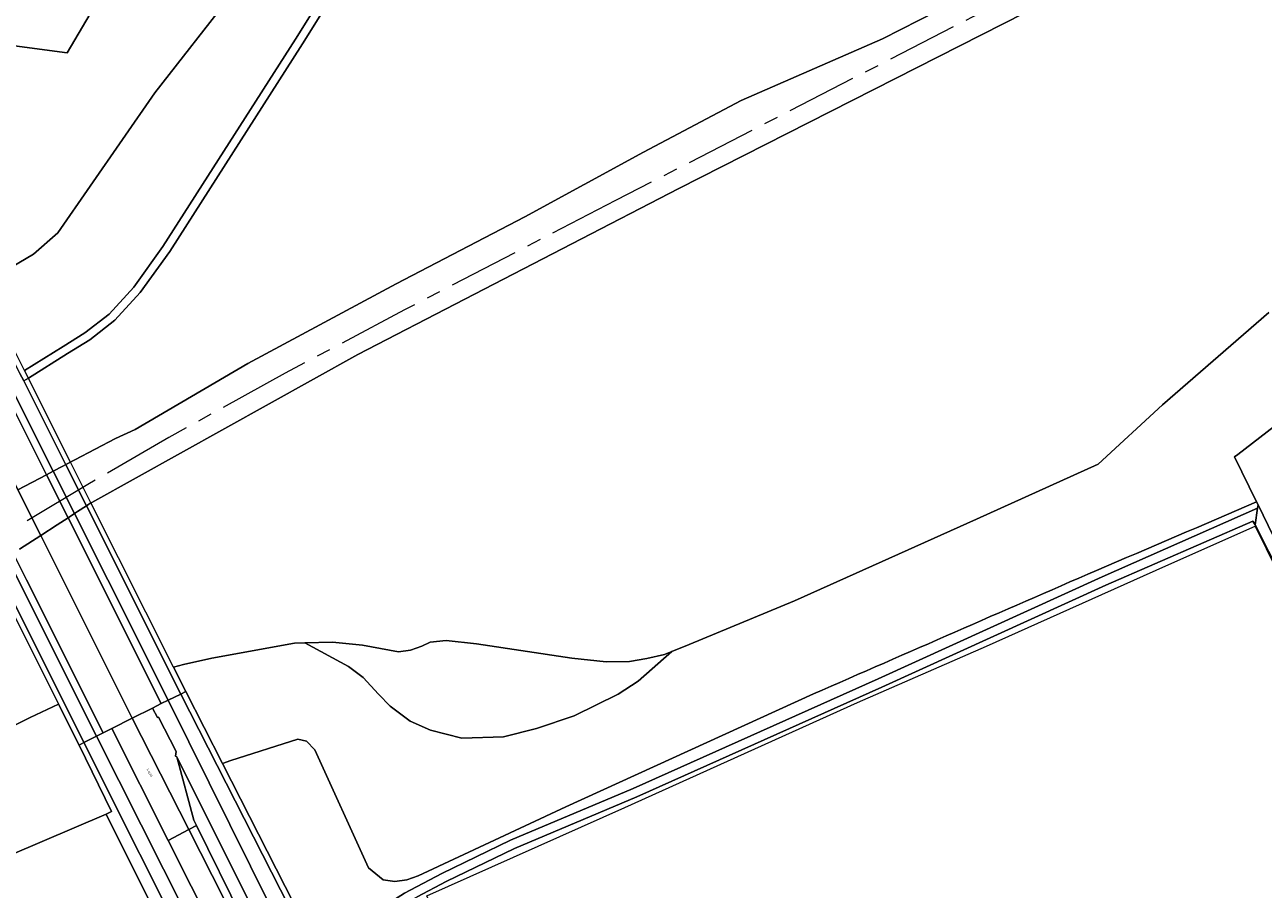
# Model space of a CAD drawing. Header units: metres. Extents: x 197700 to 204338, y 317132 to 325229.
# Tile 98 of 256: x 199240 to 199415, y 317956 to 318078. Entities that reach past the tile are written whole.
import ezdxf
from ezdxf.enums import TextEntityAlignment as Align

# ---------------------------------------------------------------- set-up
doc = ezdxf.new("R2010")
doc.units = ezdxf.units.M
doc.linetypes.add('AM-AS', pattern=[16, 10, -2, 2, -2])
for name, color, linetype, lineweight in [('B-WE-AM-AS_SPOOR-G', 10, 'AM-AS', 18), ('B-WE-GR-BOS_LOOF-GV', 40, 'Continuous', 13), ('B-WE-GR-GRAS-GV', 60, 'Continuous', 13), ('B-WE-IE-TERREINAFSCHEIDING_KUNSTMATIG_HEKWERK-G', 20, 'IE-TERREINAFSCHEIDING-KUNSTMATIG', 18), ('B-WE-KW-KUNSTWERK-GV', 170, 'Continuous', 18), ('B-WE-OG-TERREIN_CULTUURSCHEIDING-GV', 7, 'Continuous', 18), ('B-WE-OG-TERREIN_ERF-GV', 7, 'Continuous', 18), ('B-WE-OG-TOPOGRAFIE-T18', 10, 'Continuous', 18), ('B-WE-OG-WATER_GREPPEL-GV', 160, 'Continuous', 18), ('B-WE-VH-VERHARDING_ASFALT-GV', 252, 'Continuous', 18), ('B-WE-VH-VERHARDING_BEDRIJFSVLOERPLAAT-GV', 252, 'Continuous', 18), ('B-WE-VH-VERHARDING_GESLOTEN-GV', 252, 'Continuous', 18), ('B-WE-VH-VERHARDING_HALFVERHARDING-GV', 252, 'Continuous', 18), ('B-WE-VH-VERHARDING_HALFVERHARDING_GRIND-GV', 252, 'Continuous', 18), ('B-WE-VH-VERHARDING_OPEN-GV', 252, 'Continuous', 18), ('B-WE-VH-VERHARDING_TEGEL-GV', 252, 'Continuous', 18)]:
    doc.layers.add(name, color=color, linetype=linetype, lineweight=lineweight)
doc.styles.add('NLCS-ISO-M200-T18', font='NLCS-ISO.ttf', dxfattribs={"height": 0.36})
doc.linetypes.add('IE-TERREINAFSCHEIDING-KUNSTMATIG', pattern='A,4,[82,NLCS.SHX,S=0.75,R=90,X=0,Y=0],4,-2', length=10)

msp = doc.modelspace()

# ---------------------------------------------------------------- linework, layer by layer
at = {"layer": 'B-WE-AM-AS_SPOOR-G'}
msp.add_lwpolyline([(200036.055, 318421.136), (199892.784, 318347.091), (199738.023, 318267.205), (199482.844, 318135.779), (199439.366, 318113.466), (199385.318, 318085.515), (199323.341, 318053.626), (199293.546, 318038.167), (199276.655, 318029.192), (199260.196, 318020.112), (199248.768, 318013.478), (199233.25, 318004.13)], dxfattribs=at)
at = {"layer": 'B-WE-GR-BOS_LOOF-GV'}
for points in [[(199830.464, 318312.666), (199741.059, 318266.69), (199717.712, 318254.411), (199707.457, 318248.677), (199701.402, 318244.539), (199692.009, 318239.259), (199666.671, 318226.051), (199613.893, 318199.755), (199581.83, 318183.08), (199549.343, 318166.78), (199519.192, 318151.13), (199399.582, 318089.553), (199332.312, 318055.311), (199286.929, 318031.851), (199249.318, 318010.941), (199249.209, 318010.87), (199248.933, 318010.692), (199248.557, 318010.449), (199247.297, 318009.633), (199246.885, 318009.366), (199245.969, 318008.773), (199244.424, 318007.773), (199242.105, 318006.273), (199239.09, 318004.322)], [(199413.975, 318011.004), (199410.866, 318017.361), (199411.332, 318017.722), (199428.322, 318030.854), (199441.374, 318039.806), (199458.428, 318050.554), (199474.972, 318060.842), (199489.962, 318069.235), (199510.913, 318079.834), (199538.657, 318093.461), (199578.262, 318112.551), (199611.396, 318128.12), (199646.003, 318145.544), (199676.209, 318162.106), (199708.324, 318178.551), (199735.154, 318191.646), (199760.202, 318207.513), (199793.401, 318226.471)], [(199404.399, 318158.541), (199383.827, 318198.155), (199383.025, 318197.486), (199367.913, 318184.97), (199342.346, 318162.583), (199325.714, 318146.887), (199319.672, 318140.405), (199315.919, 318135.062), (199311.325, 318127.331), (199279.126, 318075.805), (199260.347, 318046.439), (199256.182, 318040.634), (199252.595, 318036.687), (199249.05, 318033.938), (199245.912, 318031.988), (199240.359, 318028.507), (199239.701, 318028.108)], [(199258.397, 318095.857), (199245.841, 318074.508), (199234.808, 318075.977)], [(199238.875, 318012.725), (199242.924, 318014.845), (199243.881, 318015.346), (199244.075, 318015.447), (199252.701, 318019.964), (199255.474, 318021.247), (199271.367, 318030.579), (199292.367, 318041.854), (199310.528, 318051.339), (199327.296, 318060.463), (199341.092, 318067.773), (199361.075, 318076.524), (199379.247, 318085.792)], [(199234.599, 318042.25), (199241.108, 318046.069), (199244.542, 318049.057), (199258.254, 318068.864), (199269.216, 318082.966)], [(199221.273, 317970.729), (199240.64, 317980.523), (199244.62, 317982.418), (199247.528, 317976.611), (199248.21, 317976.987), (199249.989, 317977.868), (199250.953, 317978.337), (199252.179, 317978.956), (199255.054, 317980.408), (199257.915, 317981.853), (199259.155, 317982.479), (199260.117, 317982.968), (199261.908, 317983.824), (199262.604, 317984.17), (199260.873, 317987.62), (199262.27, 317988.026), (199266.278, 317988.901), (199277.968, 317991.038), (199279.422, 317991.071), (199283.359, 317991.16), (199287.57, 317990.763), (199292.684, 317989.787), (199294.371, 317990.03), (199295.974, 317990.594), (199297.161, 317991.169), (199299.434, 317991.378), (199303.701, 317990.913), (199317.2, 317988.904), (199322.016, 317988.379), (199325.316, 317988.443), (199327.777, 317988.843), (199330.293, 317989.425), (199331.311, 317989.839), (199333.768, 317990.838), (199348.672, 317997.021), (199374.371, 318008.542), (199391.575, 318016.328), (199400.644, 318024.737), (199415.716, 318037.792)], [(199415.716, 318037.792), (199400.644, 318024.737), (199391.575, 318016.328), (199374.371, 318008.542), (199348.672, 317997.021), (199333.768, 317990.838), (199331.311, 317989.839), (199326.536, 317985.67), (199323.725, 317983.81), (199317.527, 317980.767), (199312.177, 317978.952), (199307.498, 317977.764), (199301.635, 317977.59), (199297.221, 317978.724), (199294.33, 317980.005), (199291.523, 317982.131), (199289.846, 317983.804), (199287.708, 317986.182), (199285.63, 317987.708), (199279.422, 317991.071), (199277.968, 317991.038), (199266.278, 317988.901), (199262.27, 317988.026), (199260.873, 317987.62), (199262.604, 317984.17), (199267.784, 317974.02), (199268.986, 317974.416), (199278.429, 317977.429), (199279.691, 317977.166), (199280.876, 317975.926), (199288.456, 317959.254), (199290.526, 317957.547), (199292.165, 317957.292), (199293.871, 317957.536), (199295.48, 317958.094), (199316.352, 317967.884), (199351.316, 317983.84)], [(199278.429, 317977.429), (199268.986, 317974.416), (199267.784, 317974.02), (199279.227, 317951.601), (199279.815, 317951.913), (199281.188, 317949.236), (199281.54, 317948.622), (199281.632, 317948.47), (199284.856, 317950.191), (199289.265, 317952.957), (199293.546, 317955.679), (199298.816, 317958.463), (199308.519, 317963.177), (199325.845, 317970.487), (199360.475, 317985.965), (199392.139, 318000.394), (199414.106, 318010.13), (199414.171, 318010.603), (199413.975, 318011.004)], [(199351.316, 317983.84), (199316.352, 317967.884), (199295.48, 317958.094), (199293.871, 317957.536), (199292.165, 317957.292), (199290.526, 317957.547), (199288.456, 317959.254), (199280.876, 317975.926), (199279.691, 317977.166), (199278.429, 317977.429)], [(199237.799, 317961.054), (199251.356, 317966.846), (199252.093, 317967.196), (199247.528, 317976.611), (199244.62, 317982.418), (199240.64, 317980.523), (199221.273, 317970.729)], [(199262.447, 317944.635), (199251.356, 317966.846), (199237.799, 317961.054), (199224.88, 317954.764), (199210.975, 317946.956), (199194.625, 317937.199), (199176.608, 317926.084), (199172.48, 317922.247), (199165.188, 317917.274), (199164.432, 317916.792), (199165.541, 317916.238), (199181.775, 317926.287), (199192.756, 317921.143), (199198.357, 317918.777)]]:
    msp.add_lwpolyline(points, dxfattribs=at)
for points in [[(199391.343, 318001.315, 0.0012747), (199413.975, 318011.004)], [(199413.975, 318011.004, -0.0012747), (199391.343, 318001.315)], [(199351.316, 317983.84, -0.0006017), (199391.343, 318001.315)], [(199391.343, 318001.315, 0.0006017), (199351.316, 317983.84)]]:
    msp.add_lwpolyline(points, format="xyb", dxfattribs=at)
msp.add_lwpolyline([(199303.701, 317990.913), (199299.434, 317991.378), (199297.161, 317991.169), (199295.974, 317990.594), (199294.371, 317990.03), (199292.684, 317989.787), (199287.57, 317990.763), (199283.359, 317991.16), (199279.422, 317991.071), (199285.63, 317987.708), (199287.708, 317986.182), (199289.846, 317983.804), (199291.523, 317982.131), (199294.33, 317980.005), (199297.221, 317978.724), (199301.635, 317977.59), (199307.498, 317977.764), (199312.177, 317978.952), (199317.527, 317980.767), (199323.725, 317983.81), (199326.536, 317985.67), (199331.311, 317989.839), (199330.293, 317989.425), (199327.777, 317988.843), (199325.316, 317988.443), (199322.016, 317988.379), (199317.2, 317988.904)], close=True, dxfattribs=at)
at = {"layer": 'B-WE-GR-GRAS-GV'}
msp.add_lwpolyline([(199793.401, 318226.471), (199760.202, 318207.513), (199735.154, 318191.646), (199708.324, 318178.551), (199676.209, 318162.106), (199646.003, 318145.544), (199611.396, 318128.12), (199578.262, 318112.551), (199538.657, 318093.461), (199510.913, 318079.834), (199489.962, 318069.235), (199474.972, 318060.842), (199458.428, 318050.554), (199441.374, 318039.806), (199428.322, 318030.854), (199411.332, 318017.722), (199410.866, 318017.361), (199413.975, 318011.004), (199414.171, 318010.603), (199417.028, 318004.76), (199444.509, 318022.574), (199452.757, 318027.395)], dxfattribs=at)
at = {"layer": 'B-WE-IE-TERREINAFSCHEIDING_KUNSTMATIG_HEKWERK-G'}
for points in [[(199968.889, 318360.698), (199958.219, 318353.82), (199921.118, 318329.33), (199894.21, 318310.199), (199871.742, 318292.462), (199836.893, 318262.824), (199816.224, 318244.487), (199799.399, 318230.527), (199793.401, 318226.471), (199760.202, 318207.513), (199735.154, 318191.646), (199708.324, 318178.551), (199676.209, 318162.106), (199646.003, 318145.544), (199611.396, 318128.12), (199578.262, 318112.551), (199538.657, 318093.461), (199510.913, 318079.834), (199489.962, 318069.235), (199474.972, 318060.842), (199458.428, 318050.554), (199441.374, 318039.806), (199428.322, 318030.854), (199411.332, 318017.722)], [(199245.841, 318074.508), (199258.397, 318095.857)], [(199234.808, 318075.977), (199245.841, 318074.508)], [(199411.332, 318017.722), (199410.866, 318017.361), (199413.975, 318011.004)], [(199413.975, 318011.004), (199414.171, 318010.603)], [(199417.028, 318004.76), (199414.171, 318010.603)], [(199299.795, 317948.545), (199299.51, 317949.092), (199296.707, 317955.267), (199324.674, 317967.765), (199357.572, 317982.644), (199375.804, 317990.586), (199401.12, 318001.966), (199413.788, 318007.59), (199421.638, 317991.613), (199440.105, 317953.603), (199442.509, 317948.855), (199423.715, 317939.715), (199395.409, 317925.436), (199383.82, 317919.942), (199361.911, 317908.556)]]:
    msp.add_lwpolyline(points, dxfattribs=at)
at = {"layer": 'B-WE-KW-KUNSTWERK-GV'}
msp.add_lwpolyline([(199234.983, 318001.663), (199244.62, 317982.418), (199247.528, 317976.611), (199248.21, 317976.987), (199249.989, 317977.868), (199250.953, 317978.337), (199252.179, 317978.956), (199255.054, 317980.408), (199257.915, 317981.853), (199259.155, 317982.479), (199260.117, 317982.968), (199261.908, 317983.824), (199262.604, 317984.17), (199260.873, 317987.62), (199249.209, 318010.87), (199246.321, 318016.624), (199245.341, 318018.577), (199240.359, 318028.507), (199239.819, 318029.585)], dxfattribs=at)
at = {"layer": 'B-WE-OG-TERREIN_CULTUURSCHEIDING-GV'}
for points in [[(199259.155, 317982.479), (199257.915, 317981.853), (199258.593, 317980.501), (199258.776, 317980.58), (199261.245, 317975.677), (199261.169, 317975.024), (199261.362, 317974.949), (199275.219, 317947.195), (199275.289, 317947.053), (199275.36, 317946.912)], [(199277.551, 317947.77), (199260.117, 317982.968), (199259.155, 317982.479)], [(199270.726, 317942.053), (199266.643, 317950.176), (199260.147, 317963.102), (199252.179, 317978.956), (199250.953, 317978.337), (199249.989, 317977.868), (199265.787, 317946.525)]]:
    msp.add_lwpolyline(points, dxfattribs=at)
msp.add_lwpolyline([(199270.58, 317952.129), (199270.935, 317951.409), (199275.219, 317947.195), (199261.362, 317974.949), (199263.748, 317965.996), (199264.121, 317965.239)], close=True, dxfattribs=at)
at = {"layer": 'B-WE-OG-TERREIN_ERF-GV'}
for points in [[(199239.819, 318029.585), (199245.276, 318033.006), (199248.364, 318034.924), (199251.777, 318037.571), (199255.248, 318041.39), (199259.353, 318047.113), (199278.112, 318076.447), (199310.301, 318127.955), (199314.911, 318135.714), (199318.738, 318141.163), (199324.862, 318147.733), (199341.538, 318163.471), (199367.135, 318185.884), (199382.257, 318198.408), (199386.895, 318202.282), (199390.735, 318206.045), (199395.015, 318210.485), (199403.272, 318216.549), (199423.846, 318230.788), (199423.847, 318230.788), (199429.938, 318235.005), (199451.29, 318247.898)], [(199234.808, 318075.977), (199245.841, 318074.508), (199258.397, 318095.857)], [(199269.216, 318082.966), (199258.254, 318068.864), (199244.542, 318049.057), (199241.108, 318046.069), (199234.599, 318042.25)], [(199434.481, 317966.781), (199413.778, 318007.742), (199413.456, 318008.273), (199392.678, 317999.211), (199361.01, 317984.78), (199326.363, 317969.294), (199309.056, 317961.992), (199299.403, 317957.303), (199295.311, 317955.141)]]:
    msp.add_lwpolyline(points, dxfattribs=at)
at = {"layer": 'B-WE-OG-WATER_GREPPEL-GV'}
for points in [[(199451.29, 318247.898), (199429.938, 318235.005), (199423.847, 318230.788), (199423.846, 318230.788), (199403.272, 318216.549), (199395.015, 318210.485), (199390.735, 318206.045), (199386.895, 318202.282), (199382.257, 318198.408), (199367.135, 318185.884), (199341.538, 318163.471), (199324.862, 318147.733), (199318.738, 318141.163), (199314.911, 318135.714), (199310.301, 318127.955), (199278.112, 318076.447), (199259.353, 318047.113), (199255.248, 318041.39), (199251.777, 318037.571), (199248.364, 318034.924), (199245.276, 318033.006), (199239.819, 318029.585)], [(199239.701, 318028.108), (199240.359, 318028.507), (199245.912, 318031.988), (199249.05, 318033.938), (199252.595, 318036.687), (199256.182, 318040.634), (199260.347, 318046.439), (199279.126, 318075.805), (199311.325, 318127.331), (199315.919, 318135.062), (199319.672, 318140.405), (199325.714, 318146.887), (199342.346, 318162.583), (199367.913, 318184.97), (199383.025, 318197.486), (199383.827, 318198.155), (199383.929, 318198.24), (199387.701, 318201.392), (199391.587, 318205.199), (199395.807, 318209.579), (199403.968, 318215.571), (199423.73, 318229.248)]]:
    msp.add_lwpolyline(points, dxfattribs=at)
at = {"layer": 'B-WE-VH-VERHARDING_ASFALT-GV'}
for points in [[(199236.532, 318027.59), (199237.071, 318026.514), (199242.924, 318014.845), (199245.969, 318008.773), (199259.155, 317982.479), (199260.117, 317982.968), (199251.591, 318000), (199246.885, 318009.366), (199243.881, 318015.346), (199237.99, 318027.071), (199237.45, 318028.147), (199235.033, 318032.957), (199234.072, 318032.494)], [(199237.071, 318026.514), (199236.532, 318027.59), (199234.072, 318032.494), (199229.999, 318030.454), (199232.621, 318025.216), (199233.159, 318024.142), (199238.875, 318012.725), (199242.105, 318006.273), (199255.054, 317980.408), (199257.915, 317981.853), (199259.155, 317982.479), (199245.969, 318008.773), (199242.924, 318014.845)], [(199242.105, 318006.273), (199238.875, 318012.725), (199233.159, 318024.142), (199232.621, 318025.216), (199229.999, 318030.454), (199225.87, 318028.385), (199228.662, 318022.813), (199229.198, 318021.742), (199234.788, 318010.585), (199236.588, 318006.991), (199238.212, 318003.753), (199240.096, 318000), (199250.953, 317978.337), (199252.179, 317978.956), (199255.054, 317980.408)], [(199233.834, 318010.086), (199237.305, 318003.166), (199249.989, 317977.868), (199250.953, 317978.337), (199240.096, 318000), (199238.212, 318003.753), (199236.588, 318006.991), (199234.788, 318010.585), (199229.198, 318021.742), (199228.662, 318022.813), (199225.87, 318028.385), (199224.904, 318027.896), (199227.735, 318022.25), (199228.272, 318021.18)]]:
    msp.add_lwpolyline(points, close=True, dxfattribs=at)
at = {"layer": 'B-WE-VH-VERHARDING_BEDRIJFSVLOERPLAAT-GV'}
for points in [[(199246.885, 318009.366), (199251.591, 318000), (199260.117, 317982.968), (199261.908, 317983.824), (199248.557, 318010.449), (199245.639, 318016.267), (199239.701, 318028.108), (199239.161, 318029.185), (199236.815, 318033.863), (199235.081, 318032.98), (199235.033, 318032.957), (199237.45, 318028.147), (199237.99, 318027.071), (199243.881, 318015.346)], [(199239.161, 318029.185), (199239.701, 318028.108), (199245.639, 318016.267), (199248.557, 318010.449), (199261.908, 317983.824), (199262.604, 317984.17), (199260.873, 317987.62), (199249.209, 318010.87), (199246.321, 318016.624), (199245.341, 318018.577), (199240.359, 318028.507), (199239.819, 318029.585), (199237.487, 318034.233), (199236.815, 318033.863)], [(199226.57, 318020.148), (199232.077, 318009.165), (199234.642, 318004.048), (199235.629, 318002.081), (199248.21, 317976.987), (199249.989, 317977.868), (199237.305, 318003.166), (199233.834, 318010.086), (199228.272, 318021.18), (199227.735, 318022.25), (199224.904, 318027.896), (199223.136, 318026.997), (199226.034, 318021.218)], [(199222.458, 318026.675), (199224.302, 318022.991), (199225.387, 318020.825), (199225.923, 318019.756), (199231.403, 318008.813), (199234.983, 318001.663), (199244.62, 317982.418), (199247.528, 317976.611), (199248.21, 317976.987), (199235.629, 318002.081), (199234.642, 318004.048), (199232.077, 318009.165), (199226.57, 318020.148), (199226.034, 318021.218), (199223.136, 318026.997)]]:
    msp.add_lwpolyline(points, close=True, dxfattribs=at)
at = {"layer": 'B-WE-VH-VERHARDING_GESLOTEN-GV'}
for points in [[(199281.632, 317948.47), (199281.908, 317948.017), (199282.29, 317947.42), (199282.551, 317947.042), (199285.546, 317949.089), (199289.96, 317951.858), (199294.2, 317954.554), (199295.311, 317955.141), (199299.403, 317957.303), (199309.056, 317961.992), (199326.363, 317969.294), (199361.01, 317984.78), (199392.678, 317999.211), (199413.456, 318008.273), (199413.778, 318007.742), (199414.106, 318010.13), (199392.139, 318000.394), (199360.475, 317985.965), (199325.845, 317970.487), (199308.519, 317963.177), (199298.816, 317958.463), (199293.546, 317955.679), (199289.265, 317952.957), (199284.856, 317950.191)], [(199255.054, 317980.408), (199263.045, 317964.66), (199264.121, 317965.239), (199263.748, 317965.996), (199261.362, 317974.949), (199261.169, 317975.024), (199261.245, 317975.677), (199258.776, 317980.58), (199258.593, 317980.501), (199257.915, 317981.853)], [(199252.179, 317978.956), (199260.147, 317963.102), (199263.045, 317964.66), (199255.054, 317980.408)], [(199269.64, 317951.662), (199263.045, 317964.66), (199260.147, 317963.102), (199266.643, 317950.176)], [(199269.64, 317951.662), (199270.58, 317952.129), (199264.121, 317965.239), (199263.045, 317964.66)]]:
    msp.add_lwpolyline(points, close=True, dxfattribs=at)
at = {"layer": 'B-WE-VH-VERHARDING_HALFVERHARDING-GV'}
for points in [[(199239.09, 318004.322), (199242.105, 318006.273), (199244.424, 318007.773), (199245.969, 318008.773), (199246.885, 318009.366), (199247.297, 318009.633), (199248.557, 318010.449), (199248.933, 318010.692), (199249.209, 318010.87), (199249.318, 318010.941), (199286.929, 318031.851), (199332.312, 318055.311), (199399.582, 318089.553), (199519.192, 318151.13), (199549.343, 318166.78), (199581.83, 318183.08), (199613.893, 318199.755), (199666.671, 318226.051), (199692.009, 318239.259), (199701.402, 318244.539), (199707.457, 318248.677), (199717.712, 318254.411), (199741.059, 318266.69), (199830.464, 318312.666)], [(199379.247, 318085.792), (199361.075, 318076.524), (199341.092, 318067.773), (199327.296, 318060.463), (199310.528, 318051.339), (199292.367, 318041.854), (199271.367, 318030.579), (199255.474, 318021.247), (199252.701, 318019.964), (199244.075, 318015.447), (199243.881, 318015.346), (199242.924, 318014.845), (199238.875, 318012.725)]]:
    msp.add_lwpolyline(points, dxfattribs=at)
at = {"layer": 'B-WE-VH-VERHARDING_HALFVERHARDING_GRIND-GV'}
msp.add_lwpolyline([(199417.028, 318004.76), (199414.171, 318010.603), (199414.106, 318010.13), (199413.778, 318007.742), (199434.481, 317966.781)], dxfattribs=at)
at = {"layer": 'B-WE-VH-VERHARDING_OPEN-GV'}
for points in [[(199281.118, 317946.034), (199261.908, 317983.824), (199260.117, 317982.968), (199277.551, 317947.77)], [(199279.227, 317951.601), (199267.784, 317974.02), (199262.604, 317984.17), (199261.908, 317983.824), (199281.118, 317946.034)]]:
    msp.add_lwpolyline(points, dxfattribs=at)
at = {"layer": 'B-WE-VH-VERHARDING_TEGEL-GV'}
for points in [[(199263.979, 317945.488), (199248.21, 317976.987), (199247.528, 317976.611), (199252.093, 317967.196), (199251.356, 317966.846), (199262.447, 317944.635)], [(199265.787, 317946.525), (199249.989, 317977.868), (199248.21, 317976.987), (199263.979, 317945.488)]]:
    msp.add_lwpolyline(points, dxfattribs=at)

# ---------------------------------------------------------------- texts
at = {"layer": 'B-WE-OG-TOPOGRAFIE-T18', "style": 'NLCS-ISO-M200-T18'}
msp.add_text('Locht', height=0.36, rotation=296.6, dxfattribs=at).set_placement((199257.526, 317972.667), align=Align.MIDDLE)

doc.saveas('drawing.dxf')
